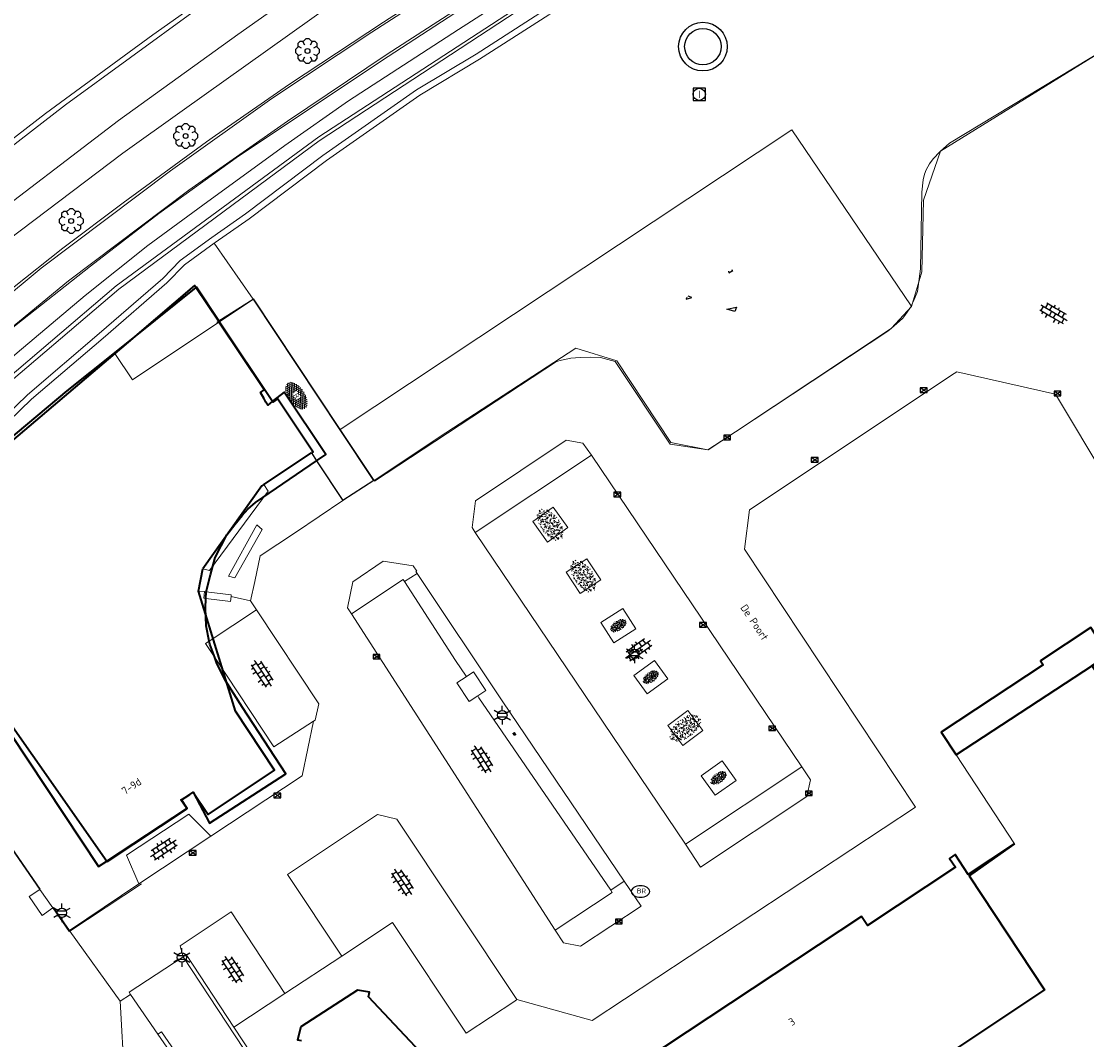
# Model space of a CAD drawing. Header units: metres. Extents: x 181682 to 183922, y 386244 to 387136.
# Tile 39 of 62: x 182813 to 182900, y 386608 to 386692. Entities that reach past the tile are written whole.
import ezdxf
from ezdxf.enums import TextEntityAlignment as Align

# ---------------------------------------------------------------- set-up
doc = ezdxf.new("R2010")
doc.units = ezdxf.units.M
for name, color, linetype, lineweight in [('B-WE-GR-BOOM-S', 251, 'Continuous', 25), ('B-WE-GR-HAAG-GV', 251, 'GR-HAAG1', 13), ('B-WE-IE-TERREINAFSCHEIDING_KUNSTMATIG_MUUR-GV', 251, 'IE-TERREINAFSCHEIDING-KUNSTMATIG-DICHT', 18), ('B-WE-KL-ET_LS_OV_LICHTMAST-S', 251, 'Continuous', 25), ('B-WE-KL-ET_LS_SR_TRAFO-GV', 251, 'Continuous', 18), ('B-WE-KL-WATER_BRANDLEIDING_PUT-S', 251, 'Continuous', 25), ('B-WE-OG-TOPOGRAFIE_BEBOUWING-G', 251, 'Continuous', 35), ('B-WE-OG-TOPOGRAFIE_BEBOUWING-GV', 251, 'Continuous', 35), ('B-WE-OG-TOPOGRAFIE_BEBOUWING_TUSSENMUUR-GV', 251, 'Continuous', 18), ('B-WE-OG-TOPOGRAFIE_TERREIN_GROEN-SV', 251, 'Continuous', 25), ('B-WE-OG-TOPOGRAFIE_TERREIN_ONBEGROEID-GV', 251, 'Continuous', 18), ('B-WE-OG-TOPOGRAFIE_TERREIN_ONBEGROEID-SV', 251, 'Continuous', 25), ('B-WE-OG-TOPOGRAFIE_WATER-GV', 251, 'Continuous', 18), ('B-WE-OG-TOPOGRAFIE_WEG_BERM-GV', 251, 'Continuous', 18), ('B-WE-OG-TOPOGRAFIE_WEG_INRIT-GV', 251, 'Continuous', 25), ('B-WE-OG-TOPOGRAFIE_WEG_INRIT-SV', 251, 'Continuous', 25), ('B-WE-OG-TOPOGRAFIE_WEG_PARKEERPLAATS-GV', 251, 'Continuous', 18), ('B-WE-OG-TOPOGRAFIE_WEG_PARKEERPLAATS-SV', 251, 'Continuous', 25), ('B-WE-OG-TOPOGRAFIE_WEG_RIJWEG-GV', 251, 'Continuous', 18), ('B-WE-OG-TOPOGRAFIE_WEG_RIJWEG-SV', 251, 'Continuous', 25), ('B-WE-OG-TOPOGRAFIE_WEG_RIJWIELPAD-GV', 251, 'Continuous', 18), ('B-WE-OG-TOPOGRAFIE_WEG_VERHARD-G', 251, 'Continuous', 18), ('B-WE-RI-DRAINAGE_PUT-S', 251, 'Continuous', 25), ('B-WE-RI-GWA_RIOOLPUT_INSPECTIEPUT-S', 251, 'Continuous', 25), ('B-WE-RI-HWA_KOLK-S', 251, 'Continuous', 25), ('B-WE-VW-MARKERING-G', 251, 'Continuous', 18), ('Label_Nummeraanduidingreeks', 7, 'Continuous', 25), ('Straatnaam', 7, 'Continuous', 25)]:
    doc.layers.add(name, color=color, linetype=linetype, lineweight=lineweight)
doc.styles.add('NLCS-ISO', font='NLCS-ISO.ttf')
doc.styles.add('NLCS-ISO-M250-T18', font='NLCS-ISO.ttf', dxfattribs={"height": 0.45})
doc.linetypes.add('GR-HAAG1', pattern='A,6,[176,NLCS.SHX,S=0.125,R=0,X=0,Y=0],-2', length=8)
doc.linetypes.add('IE-TERREINAFSCHEIDING-KUNSTMATIG-DICHT', pattern='A,8,-1,[82,NLCS.SHX,S=0.75,R=90,X=0,Y=0],-1', length=10)

# ---------------------------------------------------------------- blocks, each defined once
blk = doc.blocks.new('B-SIE-WEG_LICHTMAST-SO')
at = {"ltscale": 0.1}
for p, q in [((-0.334, 0.193), (-0.668, 0.386)), ((0, 0.386), (0, 0.772)), ((0.334, 0.193), (0.668, 0.386)), ((-0.334, -0.193), (-0.668, -0.386)), ((0, -0.386), (0, -0.772)), ((0.334, -0.193), (0.668, -0.386))]:
    blk.add_line(p, q, dxfattribs=at)
at = {"flags": 128}
for points in [[(-0.354, 0.152), (0.354, 0.152)], [(-0.354, -0.152), (0.354, -0.152)]]:
    blk.add_lwpolyline(points, dxfattribs=at)
at = {"ltscale": 0.1}
blk.add_circle((0, 0), 0.386, dxfattribs=at)
at = {"style": 'NLCS-ISO'}
blk.add_attdef('TYPE', text='', height=0.549, dxfattribs=at).set_placement((0, 0.772), align=Align.BOTTOM_CENTER)
blk = doc.blocks.new('SRI-DRAIN_PUT-SO')
at = {"lineweight": -3}
for radius in [2, 1.5]:
    blk.add_circle((0, 0), radius, dxfattribs=at)
blk = doc.blocks.new('B-SRI-KOLK_COMBINATIE-SO')
for p, q in [((-0.28125, 0), (0.28125, 0.375)), ((0.28125, 0), (-0.28125, 0.375))]:
    blk.add_line(p, q)
at = {"flags": 128}
blk.add_lwpolyline([(-0.28125, 0), (0.28125, 0), (0.28125, 0.375), (-0.28125, 0.375)], close=True, dxfattribs=at)
blk = doc.blocks.new('SIE-WEG_STRAATPOT_BRANDKRAAN-SO')
blk.add_ellipse((0, 0), major_axis=(-0.729, 0), ratio=0.685994)
at = {"style": 'NLCS-ISO'}
blk.add_text('BR', height=0.4, dxfattribs=at).set_placement((-0.298, -0.153))
blk = doc.blocks.new('SRI-PUT_INSPECTIE-SO')
at = {"lineweight": -3, "flags": 128}
blk.add_lwpolyline([(-0.497, -0.493), (0.503, -0.493), (0.503, 0.507), (-0.497, 0.507)], close=True, dxfattribs=at)
at = {"lineweight": -3, "ltscale": 1.5}
blk.add_circle((0.003, 0.007), 0.5, dxfattribs=at)
at = {"ltscale": 0.1, "style": 'NLCS-ISO'}
blk.add_text('I', height=0.625, dxfattribs=at).set_placement((0.002, 0.005), align=Align.MIDDLE_CENTER)
blk = doc.blocks.new('SGR-BOOM_01')
at = {"layer": 'B-WE-GR-BOOM-S'}
for points in [[(0.25, 0.5, 0), (0.375, 0.75, 0), (0.125, 1, 0), (-0.125, 1, 0), (-0.375, 0.75, 0), (-0.25, 0.5, 0)], [(-0.5, 0.25, 0), (-0.75, 0.375, 0), (-1, 0.125, 0), (-1, -0.125, 0), (-0.75, -0.375, 0), (-0.5, -0.25, 0)], [(-0.33, 0.795, 0), (-0.619, 0.795, 0), (-0.795, 0.619, 0), (-0.795, 0.33, 0)], [(0.795, 0.33, 0), (0.795, 0.619, 0), (0.619, 0.795, 0), (0.33, 0.795, 0)], [(0.5, -0.25, 0), (0.75, -0.375, 0), (1, -0.125, 0), (1, 0.125, 0), (0.75, 0.375, 0), (0.5, 0.25, 0)], [(-0.795, -0.33, 0), (-0.795, -0.619, 0), (-0.619, -0.795, 0), (-0.33, -0.795, 0)], [(-0.25, -0.5, 0), (-0.375, -0.75, 0), (-0.125, -1, 0), (0.125, -1, 0), (0.375, -0.75, 0), (0.25, -0.5, 0)], [(0.33, -0.795, 0), (0.619, -0.795, 0), (0.795, -0.619, 0), (0.795, -0.33, 0)]]:
    blk.add_polyline3d(points, dxfattribs=at)
blk.add_circle((0, 0), 0.2, dxfattribs=at)
blk.add_circle((0, 0), 0.2, dxfattribs=at)
blk = doc.blocks.new('SVH-BSS_OPENGESTRAAT_KL-SO')
for p, q in [((-1.69, 0.09), (-1.59, 0.09)), ((-1.59, 0.09), (-0.02, 0.09)), ((-1.33, -0.44), (-1.33, 0.09)), ((-1.24, 0.61), (-0.02, 0.61)), ((-1.07, 0.09), (-1.07, 0.61)), ((-0.54, 0.09), (-0.54, 0.61)), ((-0.28, 0.61), (-0.28, 0.89)), ((-0.28, -0.44), (-0.28, 0.09)), ((-0.02, 0.61), (1.24, 0.61)), ((-0.02, 0.09), (1.56, 0.09)), ((0.24, 0.61), (0.24, 0.89)), ((0.24, -0.44), (0.24, 0.09)), ((0.51, 0.09), (0.51, 0.61)), ((1.03, 0.09), (1.03, 0.61)), ((1.29, -0.44), (1.29, 0.09)), ((1.56, 0.09), (1.69, 0.09)), ((-1.48, -0.44), (-0.02, -0.44)), ((-1.07, -0.7), (-1.07, -0.44)), ((-0.54, -0.85), (-0.54, -0.44)), ((-0.02, -0.44), (1.48, -0.44)), ((0.51, -0.86), (0.51, -0.44)), ((1.03, -0.71), (1.03, -0.44))]:
    blk.add_line(p, q)
blk = doc.blocks.new('SVH-ONVERHARD-SO')
for centre in [(-0.3, 0.2), (-0.2, 0.05), (-0.05, 0.2), (0.05, 0.1), (0.15, 0.15), (0.2, 0.05), (-0.3, -0.1), (-0.1, -0.05), (-0.05, -0.2), (0.1, -0.1)]:
    blk.add_circle(centre, 0.05)
blk = doc.blocks.new('SVH-HALFVERHARDING_01-SO')
at = {"ltscale": 0.1}
for p, q in [((-2.49, 2.67), (-2.65, 2.56)), ((-2.64, 2.56), (-2.04, 2.36)), ((-2.05, 2.36), (-2.31, 2.71)), ((2.92, 2.55), (2.85, 2.36)), ((2.85, 2.36), (3.35, 2.36)), ((3.35, 2.36), (3.27, 2.43)), ((0.45, -0.84), (1.45, -1.24)), ((1.05, -1.54), (0.45, -0.84)), ((1.45, -1.24), (1.05, -1.54))]:
    blk.add_line(p, q, dxfattribs=at)
at = {"style": 'NLCS-ISO', "flags": 1}
blk.add_attdef('FUNCTIE', text='', height=1.8, dxfattribs=at).set_placement((0.12, -3.58), align=Align.MIDDLE_CENTER)
blk = doc.blocks.new('SVH-GESLOTEN-SO')
at = {"linetype": 'Continuous', "lineweight": 0}
for p, q in [((-1.68, -0.04), (-0.19, 0.87)), ((-1.66, 0.12), (0.02, -0.91)), ((-1.63, -0.24), (0.18, 0.87)), ((-1.62, 0.22), (-0.67, 0.81)), ((-1.58, 0.3), (0.36, -0.89)), ((-1.52, -0.4), (-0.45, 0.26)), ((-1.45, 0.44), (-0.45, -0.17)), ((-1.37, -0.53), (-0.45, 0.03)), ((-1.28, 0.57), (-0.45, 0.06)), ((-1.08, 0.67), (-0.45, 0.29)), ((-0.84, 0.76), (-0.1, 0.3)), ((-0.58, 0.82), (0.27, 0.3)), ((-0.44, -0.88), (1.54, 0.34)), ((-0.37, 0.3), (0.5, 0.84)), ((-0.28, 0.87), (1.6, -0.28)), ((-0.12, -0.9), (1.64, 0.17)), ((0, 0.3), (0.77, 0.78)), ((0.08, 0.88), (1.67, -0.1)), ((0.37, 0.3), (1.01, 0.69)), ((0.37, 0.08), (1.22, 0.6)), ((0.37, -0.15), (1.4, 0.48)), ((0.37, 0.24), (1.48, -0.43)), ((0.37, 0.02), (1.32, -0.57)), ((0.52, 0.83), (1.65, 0.14)), ((-1.67, -0.1), (-0.39, -0.88)), ((-1.45, -0.46), (-1.04, -0.72)), ((-1.18, -0.65), (-0.45, -0.2)), ((-0.97, -0.74), (-0.24, -0.3)), ((-0.72, -0.82), (0.13, -0.3)), ((-0.23, -0.3), (0.65, -0.84)), ((0.14, -0.3), (0.91, -0.77)), ((0.27, -0.9), (1.68, -0.04)), ((0.37, -0.21), (1.13, -0.68)), ((0.8, -0.8), (1.57, -0.33))]:
    blk.add_line(p, q, dxfattribs=at)
at = {"linetype": 'Continuous', "lineweight": 0, "style": 'NLCS-ISO'}
blk.add_text('R', height=0.54, dxfattribs=at).set_placement((0, 0), align=Align.MIDDLE_CENTER)
blk = doc.blocks.new('SGR-GRAS_01-SO')
at = {"ltscale": 0.1}
for p, q in [((-1.96, -0.07), (-1.98, 0)), ((-1.93, 0.19), (-1.93, 0.24)), ((-1.89, 0.24), (-1.92, 0.25)), ((-1.67, 0.02), (-1.6, 0.04)), ((-1.6, 0.24), (-1.65, 0.29)), ((-1.53, 0.32), (-1.6, 0.35)), ((-1.45, 0.64), (-1.52, 0.66)), ((-1.52, 0.19), (-1.44, 0.19)), ((-1.47, 0.58), (-1.48, 0.65)), ((-1.43, 0.48), (-1.35, 0.5)), ((-1.36, 0.21), (-1.43, 0.23)), ((-1.42, 0.13), (-1.36, 0.17)), ((-1.38, 0.11), (-1.32, 0.16)), ((-1.37, 0.01), (-1.38, 0.08)), ((-1.33, 0.11), (-1.33, 0.19)), ((-1.3, 0.76), (-1.32, 0.77)), ((-1.28, 0.68), (-1.28, 0.76)), ((-1.17, 0.39), (-1.23, 0.43)), ((-1.17, 0.24), (-1.22, 0.29)), ((-1.15, 0.65), (-1.21, 0.7)), ((-1.11, 0.17), (-1.04, 0.19)), ((-1.03, 0.03), (-1.1, 0.07)), ((-0.94, 0.84), (-1, 0.88)), ((-0.97, 0.51), (-0.92, 0.57)), ((-0.89, 0.5), (-0.97, 0.52)), ((-0.94, 0.19), (-0.87, 0.19)), ((-0.92, 0.42), (-0.86, 0.46)), ((-0.89, 0.81), (-0.82, 0.81)), ((-0.87, 0.66), (-0.89, 0.73)), ((-0.8, 0.06), (-0.88, 0.08)), ((-0.87, 0.62), (-0.8, 0.64)), ((-0.8, 0.47), (-0.87, 0.51)), ((-0.75, 0.24), (-0.8, 0.29)), ((-0.77, 0.09), (-0.79, 0.16)), ((-0.73, 0.65), (-0.78, 0.7)), ((-0.74, 0.03), (-0.73, 0.11)), ((-0.67, 0.11), (-0.73, 0.14)), ((-0.69, 0.61), (-0.68, 0.68)), ((-0.58, 0.92), (-0.64, 0.96)), ((-0.56, 0.92), (-0.51, 0.97)), ((-0.56, 0.32), (-0.48, 0.34)), ((-0.44, 0.55), (-0.51, 0.59)), ((-0.43, 0.78), (-0.5, 0.8)), ((-0.42, 0.71), (-0.36, 0.74)), ((-0.34, 0.35), (-0.41, 0.37)), ((-0.32, 0.24), (-0.38, 0.29)), ((-0.31, 0.19), (-0.37, 0.22)), ((-0.37, 0.19), (-0.29, 0.19)), ((-0.31, 0.65), (-0.36, 0.7)), ((-0.32, 0.81), (-0.24, 0.81)), ((-0.32, 0.77), (-0.24, 0.79)), ((-0.28, 0.73), (-0.29, 0.81)), ((-0.21, 1), (-0.27, 1.03)), ((-0.24, 0.02), (-0.17, 0.04)), ((-0.18, 0.17), (-0.19, 0.24)), ((-0.08, 0.63), (-0.14, 0.67)), ((-0.14, -0.04), (-0.14, 0.03)), ((-0.09, 0.53), (-0.09, 0.6)), ((-0.08, 0.16), (-0.03, 0.21)), ((-0.07, 0.19), (0, 0.23)), ((0.06, 0.27), (-0.01, 0.3)), ((0, 0.47), (0.07, 0.49)), ((0.1, 0.24), (0.05, 0.29)), ((0.13, 0.64), (0.06, 0.66)), ((0.07, 0.99), (0.14, 1.03)), ((0.12, 0.65), (0.07, 0.7)), ((0.22, 0.2), (0.15, 0.22)), ((0.21, 0.19), (0.28, 0.19)), ((0.29, 0.71), (0.22, 0.75)), ((0.24, 0.92), (0.31, 0.94)), ((0.26, 0.81), (0.33, 0.81)), ((0.32, 0.81), (0.3, 0.89)), ((0.31, 0.17), (0.39, 0.19)), ((0.32, 0.57), (0.38, 0.62)), ((0.42, 0.34), (0.36, 0.38)), ((0.42, 0.25), (0.4, 0.32)), ((0.43, 0.48), (0.49, 0.51)), ((0.53, 0.24), (0.47, 0.29)), ((0.54, 0.65), (0.49, 0.7)), ((0.56, -0.02), (0.49, 0.02)), ((0.5, 0.45), (0.51, 0.53)), ((0.59, 0.93), (0.52, 0.94)), ((0.55, 0.62), (0.63, 0.64)), ((0.65, 0.79), (0.58, 0.83)), ((0.68, 0.49), (0.61, 0.51)), ((0.77, 0.05), (0.7, 0.07)), ((0.78, 0.42), (0.72, 0.46)), ((0.78, 0.19), (0.86, 0.19)), ((0.83, 0.81), (0.91, 0.81)), ((0.92, 0.06), (0.85, 0.09)), ((0.87, 0.31), (0.94, 0.33)), ((0.95, 0.24), (0.9, 0.29)), ((0.91, 0.89), (0.91, 0.92)), ((0.97, 0.65), (0.91, 0.7)), ((0.93, 0.76), (0.99, 0.8)), ((1.01, 0.87), (0.95, 0.91)), ((1.01, 0.33), (1, 0.4)), ((1.15, 0.78), (1.08, 0.8)), ((1.15, 0.5), (1.08, 0.54)), ((1.1, 0.38), (1.1, 0.45)), ((1.11, 0.77), (1.18, 0.79)), ((1.24, 0.34), (1.17, 0.36)), ((1.18, 0.01), (1.26, 0.03)), ((1.21, 0.21), (1.26, 0.26)), ((1.28, 0.14), (1.22, 0.17)), ((1.28, 0.25), (1.35, 0.29)), ((1.37, 0.24), (1.32, 0.29)), ((1.39, 0.65), (1.34, 0.7)), ((1.36, 0.19), (1.43, 0.19)), ((1.42, 0.46), (1.5, 0.48)), ((1.51, 0.58), (1.44, 0.62)), ((1.64, 0.21), (1.58, 0.25)), ((1.61, 0.41), (1.59, 0.48)), ((1.69, 0.3), (1.7, 0.37)), ((1.79, 0.19), (1.72, 0.21)), ((1.74, 0.16), (1.81, 0.18)), ((1.8, 0.24), (1.75, 0.29)), ((1.93, 0.19), (1.95, 0.19)), ((-1.92, -0.16), (-1.85, -0.12)), ((-1.82, -0.08), (-1.9, -0.06)), ((-1.76, -0.13), (-1.82, -0.09)), ((-1.78, -0.3), (-1.73, -0.25)), ((-1.62, -0.5), (-1.69, -0.46)), ((-1.63, -0.57), (-1.68, -0.52)), ((-1.61, -0.17), (-1.67, -0.11)), ((-1.57, -0.44), (-1.49, -0.44)), ((-1.54, -0.66), (-1.5, -0.64)), ((-1.4, -0.05), (-1.46, -0.01)), ((-1.38, -0.46), (-1.38, -0.39)), ((-1.35, -0.28), (-1.28, -0.26)), ((-1.27, -0.23), (-1.34, -0.21)), ((-1.26, -0.42), (-1.33, -0.38)), ((-1.27, -0.56), (-1.28, -0.48)), ((-1.21, -0.57), (-1.26, -0.52)), ((-1.18, -0.67), (-1.25, -0.65)), ((-1.19, -0.17), (-1.24, -0.11)), ((-1.13, -0.78), (-1.19, -0.75)), ((-1.06, -0.39), (-1, -0.35)), ((-1.04, -0.58), (-0.97, -0.57)), ((-0.99, -0.44), (-0.92, -0.44)), ((-0.9, -0.34), (-0.96, -0.3)), ((-0.9, -0.65), (-0.84, -0.6)), ((-0.84, -0.94), (-0.85, -0.93)), ((-0.78, -0.57), (-0.84, -0.52)), ((-0.76, -0.7), (-0.83, -0.67)), ((-0.76, -0.17), (-0.82, -0.11)), ((-0.8, -0.13), (-0.73, -0.11)), ((-0.71, -0.38), (-0.79, -0.36)), ((-0.79, -0.54), (-0.78, -0.46)), ((-0.72, -0.89), (-0.65, -0.87)), ((-0.71, -0.9), (-0.64, -0.86)), ((-0.62, -0.82), (-0.7, -0.8)), ((-0.67, -0.48), (-0.69, -0.4)), ((-0.53, -0.26), (-0.6, -0.22)), ((-0.58, -0.99), (-0.59, -0.97)), ((-0.57, -0.1), (-0.5, -0.06)), ((-0.49, -0.25), (-0.44, -0.19)), ((-0.48, -0.44), (-0.41, -0.42)), ((-0.4, -0.63), (-0.46, -0.59)), ((-0.38, -0.98), (-0.43, -0.93)), ((-0.42, -0.44), (-0.34, -0.44)), ((-0.36, -0.57), (-0.41, -0.52)), ((-0.34, -0.17), (-0.39, -0.11)), ((-0.26, -0.99), (-0.33, -0.95)), ((-0.25, -0.09), (-0.32, -0.07)), ((-0.17, -0.18), (-0.24, -0.14)), ((-0.16, -0.53), (-0.23, -0.51)), ((-0.21, -0.61), (-0.15, -0.58)), ((-0.19, -0.62), (-0.19, -0.54)), ((-0.17, -0.74), (-0.1, -0.72)), ((-0.07, -0.97), (-0.14, -0.95)), ((-0.04, -0.55), (-0.1, -0.51)), ((-0.08, -0.4), (-0.09, -0.32)), ((-0.01, -1.01), (0.04, -0.95)), ((0.05, -0.98), (0, -0.93)), ((0.07, -0.57), (0.01, -0.52)), ((0.02, -0.96), (0.01, -0.89)), ((0.08, -0.17), (0.03, -0.11)), ((0.1, -0.91), (0.03, -0.88)), ((0.07, -0.29), (0.14, -0.27)), ((0.19, -0.1), (0.13, -0.06)), ((0.16, -0.44), (0.23, -0.44)), ((0.17, -1.04), (0.22, -1.02)), ((0.31, -0.24), (0.24, -0.22)), ((0.33, -0.47), (0.26, -0.43)), ((0.29, -0.33), (0.35, -0.29)), ((0.4, -0.68), (0.32, -0.66)), ((0.39, -0.6), (0.45, -0.55)), ((0.39, -0.59), (0.46, -0.57)), ((0.4, -0.69), (0.41, -0.62)), ((0.46, -0.83), (0.4, -0.8)), ((0.47, -0.98), (0.42, -0.93)), ((0.49, -0.57), (0.44, -0.52)), ((0.45, -0.12), (0.46, -0.05)), ((0.51, -0.17), (0.45, -0.11)), ((0.52, -0.32), (0.5, -0.24)), ((0.62, -0.88), (0.6, -0.81)), ((0.63, -0.14), (0.7, -0.12)), ((0.69, -0.39), (0.62, -0.35)), ((0.64, -0.84), (0.71, -0.81)), ((0.7, -0.89), (0.77, -0.88)), ((0.73, -0.44), (0.81, -0.44)), ((0.82, -0.76), (0.76, -0.72)), ((0.78, -0.04), (0.85, 0)), ((0.86, -0.39), (0.79, -0.37)), ((0.8, -0.19), (0.85, -0.14)), ((0.86, -0.94), (0.84, -0.93)), ((0.91, -0.57), (0.86, -0.52)), ((0.93, -0.17), (0.88, -0.11)), ((0.95, -0.83), (0.88, -0.81)), ((0.94, -0.44), (1.01, -0.42)), ((1.05, -0.31), (0.99, -0.27)), ((1, -0.77), (1, -0.7)), ((1.05, -0.2), (1.05, -0.12)), ((1.11, -0.24), (1.1, -0.16)), ((1.19, -0.68), (1.12, -0.64)), ((1.14, -0.56), (1.21, -0.52)), ((1.21, -0.8), (1.2, -0.73)), ((1.33, -0.1), (1.26, -0.08)), ((1.26, -0.75), (1.33, -0.73)), ((1.34, -0.57), (1.29, -0.52)), ((1.36, -0.17), (1.3, -0.11)), ((1.31, -0.44), (1.38, -0.44)), ((1.42, -0.23), (1.35, -0.19)), ((1.42, -0.54), (1.35, -0.52)), ((1.55, -0.6), (1.49, -0.56)), ((1.5, -0.29), (1.57, -0.27)), ((1.64, -0.27), (1.65, -0.2)), ((1.64, -0.27), (1.7, -0.23)), ((1.68, -0.55), (1.74, -0.5)), ((1.71, -0.16), (1.69, -0.09)), ((1.78, -0.15), (1.71, -0.11)), ((1.71, -0.52), (1.71, -0.52)), ((1.78, -0.17), (1.73, -0.11)), ((1.88, -0.25), (1.81, -0.23))]:
    blk.add_line(p, q, dxfattribs=at)
at = {"ltscale": 0.1, "style": 'NLCS-ISO'}
blk.add_attdef('TYPE', text='', height=0.5, dxfattribs=at).set_placement((3.47, -0.02), align=Align.MIDDLE_CENTER)

msp = doc.modelspace()

# ---------------------------------------------------------------- linework, layer by layer
at = {"layer": 'B-WE-GR-HAAG-GV'}
for p, q in [((182859.566, 386655.942), (182849.985, 386649.597)), ((182844.178, 386645.544), (182845.216, 386646.203)), ((182867.292, 386623.94), (182876.856, 386630.3)), ((182862.257, 386620.894), (182861.147, 386620.158))]:
    msp.add_line(p, q, dxfattribs=at)
for points in [[(182859.566, 386655.942, 0), (182858.846, 386656.947, 0), (182857.483, 386657.171, 0), (182850.015, 386652.187, 0), (182849.748, 386649.991, 0), (182849.985, 386649.597, 0)], [(182845.216, 386646.203, 0), (182845.103, 386646.373, 0), (182845.18, 386646.415, 0), (182844.894, 386646.846, 0), (182842.425, 386647.225, 0), (182839.936, 386645.531, 0), (182839.483, 386643.396, 0), (182839.811, 386642.888, 0)], [(182844.178, 386645.544, 0), (182844.069, 386645.712, 0), (182839.811, 386642.888, 0)], [(182867.292, 386623.94, 0), (182868.521, 386622.065, 0), (182877.266, 386627.853, 0), (182877.579, 386629.234, 0), (182876.856, 386630.3, 0)], [(182856.559, 386616.868, 0), (182857.25, 386615.819, 0), (182858.647, 386615.544, 0), (182863.641, 386618.853, 0), (182862.257, 386620.894, 0)], [(182856.559, 386616.868, 0), (182861.27, 386619.978, 0), (182861.147, 386620.158, 0)]]:
    msp.add_polyline3d(points, dxfattribs=at)
at = {"layer": 'B-WE-IE-TERREINAFSCHEIDING_KUNSTMATIG_MUUR-GV'}
for points in [[(182827.602, 386646.609, 0), (182828.136, 386646.47, 0), (182832.973, 386652.99, 0), (182832.62, 386653.534, 0)], [(182832.459, 386649.84, 0), (182832.043, 386650.211, 0), (182829.708, 386646.005, 0), (182830.232, 386645.86, 0), (182832.459, 386649.84, 0)], [(182827.726, 386644.718, 0), (182827.66, 386644.177, 0), (182827.837, 386644.156, 0), (182829.861, 386643.917, 0), (182829.91, 386644.324, 0)], [(182829.91, 386644.324, 0), (182829.925, 386644.452, 0), (182827.862, 386644.702, 0), (182827.726, 386644.718, 0)], [(182825.959, 386614.686, 0), (182826.215, 386614.854, 0), (182830.142, 386608.882, 0)], [(182825.959, 386614.686, 0), (182835.269, 386600.538, 0), (182831.416, 386597.992, 0), (182824.179, 386608.506, 0), (182823.893, 386608.308, 0)], [(182823.893, 386608.308, 0), (182831.307, 386597.565, 0), (182835.69, 386600.467, 0), (182830.142, 386608.882, 0)]]:
    msp.add_polyline3d(points, dxfattribs=at)
at = {"layer": 'B-WE-KL-ET_LS_SR_TRAFO-GV'}
for points in [[(182850.202, 386636.155, 0), (182849.491, 386635.686, 0), (182848.486, 386637.21, 0), (182849.262, 386637.722, 0)], [(182850.202, 386636.155, 0), (182850.859, 386636.588, 0), (182849.854, 386638.112, 0), (182849.262, 386637.722, 0)]]:
    msp.add_polyline3d(points, dxfattribs=at)
at = {"layer": 'B-WE-OG-TOPOGRAFIE_BEBOUWING-G'}
for points in [[(182833.329, 386660.378, 37.404), (182832.925, 386660.063, 37.393), (182832.775, 386660.301, 36.116), (182832.621, 386660.591, 36.116), (182832.346, 386661.102, 37.459), (182832.623, 386661.323, 37.375), (182828.915, 386666.892, 37.377), (182828.87, 386666.96, 37.377), (182827.022, 386669.735, 37.378), (182826.917, 386669.893, 37.378), (182821.998, 386665.719, 37.384), (182820.355, 386664.324, 37.386), (182806.732, 386652.763, 37.402)], [(182801.594, 386648.356, 37.459), (182819.014, 386622.104, 37.479), (182819.704, 386622.557, 37.465), (182826.276, 386626.875, 37.333), (182825.789, 386627.598, 37.297), (182826.087, 386627.755, 36.641), (182826.138, 386627.788, 36.643), (182826.522, 386628.034, 36.659), (182826.796, 386628.216, 37.45), (182828.149, 386625.678, 37.488), (182834.414, 386629.732, 37.423), (182830.855, 386635.188, 37.378), (182829.417, 386637.437, 37.336), (182828.72, 386638.895, 37.363), (182828.565, 386639.306, 37.37), (182828.153, 386640.397, 37.39), (182828.104, 386640.653, 37.386), (182827.866, 386641.898, 37.369), (182827.813, 386643.351, 37.369), (182827.837, 386644.156, 37.371), (182827.852, 386644.663, 37.372), (182827.862, 386644.702, 37.372), (182828.211, 386646.1, 37.381), (182828.607, 386647.524, 37.363), (182829.55, 386649.397, 37.357), (182830.212, 386650.251, 37.357), (182830.826, 386650.983, 37.354), (182831.304, 386651.511, 37.351), (182831.926, 386652.056, 37.345), (182832.534, 386652.462, 37.336), (182836.947, 386655.479, 37.367), (182837.708, 386655.999, 37.372), (182834.284, 386661.123, 37.429), (182833.329, 386660.378, 37.404)]]:
    msp.add_polyline3d(points, dxfattribs=at)
at = {"layer": 'B-WE-OG-TOPOGRAFIE_BEBOUWING-GV'}
msp.add_line((182832.62, 386653.534), (182836.518, 386656.127), dxfattribs=at)
for points in [[(182828.961, 386666.922, 0), (182828.916, 386666.989, 0), (182827.062, 386669.767, 0), (182827.022, 386669.735, 0), (182821.998, 386665.719, 0), (182820.32, 386664.377, 0)], [(182828.961, 386666.922, 0), (182833.329, 386660.378, 0), (182833.369, 386660.318, 0), (182833.768, 386660.585, 0), (182836.675, 386656.231, 0), (182836.518, 386656.127, 0)], [(182820.32, 386664.377, 0), (182816.4, 386661.243, 0), (182806.349, 386652.822, 0), (182808.447, 386652.215, 0), (182807.815, 386651.806, 0), (182807.813, 386651.805, 0), (182804.022, 386649.356, 0), (182803.914, 386649.286, 0), (182802.966, 386649.411, 0), (182801.594, 386648.356, 37.459), (182819.704, 386622.557, 0.048), (182819.727, 386622.524, 0), (182826.293, 386626.882, 0), (182825.828, 386627.582, 0), (182826.138, 386627.788, 0), (182826.803, 386628.229, 0), (182828.02, 386626.396, 0), (182833.494, 386630.029, 0), (182830.268, 386634.881, 0), (182827.222, 386644.755, 0)], [(182832.62, 386653.534, 0), (182832.447, 386653.419, 0), (182827.602, 386646.609, 0)], [(182827.222, 386644.755, 0), (182827.602, 386646.609, 0)], [(182912.011, 386621.994, 0), (182911.643, 386622.533, 0), (182911.341, 386622.496, 0), (182900.751, 386638.607, 0), (182900.731, 386638.638, 0), (182902.096, 386639.53, 0), (182900.627, 386641.776, 0), (182896.498, 386639.031, 0), (182896.72, 386638.698, 0), (182888.321, 386633.161, 0), (182889.551, 386631.289, 0)], [(182912.011, 386621.994, 0), (182916.5, 386625.06, 0), (182905.427, 386641.663, 0), (182900.751, 386638.607, 0), (182889.551, 386631.289, 0)], [(182894.363, 386623.969, 0), (182890.547, 386621.459, 0), (182889.472, 386623.085, 0), (182889.006, 386622.774, 0), (182889.487, 386622.049, 0), (182882.251, 386617.242, 0), (182881.767, 386617.981, 0), (182860.222, 386603.735, 0)], [(182894.363, 386623.969, 0), (182890.634, 386621.326, 0), (182896.83, 386611.95, 0), (182880.242, 386600.92, 0), (182892.039, 386583.175, 0), (182894.463, 386584.787, 0), (182896.117, 386585.886, 0), (182897.303, 386584.178, 0), (182898.968, 386581.78, 0), (182913.97, 386592.086, 0), (182912.48, 386594.267, 0), (182911.162, 386596.197, 0), (182912.875, 386597.366, 0), (182915.244, 386598.985, 0), (182908.072, 386609.587, 0), (182914.339, 386613.886, 0), (182909.823, 386620.5, 0)], [(182851.918, 386600.014, 0), (182841.213, 386611.389, 0), (182841.29, 386611.762, 0), (182840.314, 386611.926, 0), (182835.659, 386608.917, 0), (182835.381, 386607.859, 0), (182835.714, 386607.785, 0)]]:
    msp.add_polyline3d(points, dxfattribs=at)
at = {"layer": 'B-WE-OG-TOPOGRAFIE_BEBOUWING_TUSSENMUUR-GV'}
msp.add_line((182889.551, 386631.289), (182894.363, 386623.969), dxfattribs=at)
msp.add_polyline3d([(182820.32, 386664.377, 0), (182820.355, 386664.324, 0), (182821.808, 386662.148, 0), (182828.915, 386666.892, 0), (182828.961, 386666.922, 0)], dxfattribs=at)
at = {"layer": 'B-WE-OG-TOPOGRAFIE_TERREIN_ONBEGROEID-GV'}
for p, q in [((182827.222, 386644.755), (182827.726, 386644.718)), ((182829.91, 386644.324), (182831.503, 386643.972)), ((182823.893, 386608.308), (182821.652, 386611.58))]:
    msp.add_line(p, q, dxfattribs=at)
for points in [[(182831.745, 386668.781, 0), (182831.738, 386668.791, 0.052), (182828.512, 386673.387, 24.889)], [(182810.065, 386626.226, 0), (182814.203, 386620.235, 0), (182814.19, 386620.226, 0), (182813.311, 386619.626, 0), (182814.385, 386618.062, 0), (182815.255, 386618.696, 0), (182815.298, 386618.727, 0), (182816.609, 386616.853, 0)], [(182820.782, 386611.019, 0), (182821.157, 386604.677, 0), (182822.035, 386604.748, 0), (182823.134, 386603.153, 0), (182825.31, 386604.627, 0), (182831.337, 386595.857, 0), (182829.308, 386594.446, 0), (182831.204, 386591.637, 0), (182826.98, 386588.718, 0), (182828.761, 386586.118, 0), (182824.804, 386584.171, 0), (182819.148, 386581.384, 0), (182809.227, 386576.52, 0)]]:
    msp.add_polyline3d(points, dxfattribs=at)
at = {"layer": 'B-WE-OG-TOPOGRAFIE_WATER-GV'}
for points in [[(182953.667, 386756.184, 24.187), (182941.693, 386749.325, 24.193), (182921.486, 386736.359, 24.169), (182885.073, 386713.373, 24.136), (182854.789, 386693.66, 24.258), (182837.135, 386682.143, 24.356), (182820.47, 386669.874, 24.353), (182809.627, 386660.66, 24.559), (182796.916, 386648.226, 24.566), (182782.073, 386631.34, 24.595), (182767.931, 386615.717, 24.56), (182765.907, 386613.065, 24.658), (182764.589, 386610.357, 24.708), (182764.725, 386608.282, 24.584), (182765.26, 386606.926, 24.485)], [(182765.634, 386607.196, 24.504), (182765.507, 386608.317, 24.554), (182765.541, 386610.573, 24.642), (182766.417, 386612.551, 24.7), (182768.411, 386615.38, 24.552), (182782.215, 386630.931, 24.53), (182797.195, 386648.004, 24.54), (182805.524, 386656.17, 24.549), (182809.773, 386660.335, 24.553), (182820.681, 386669.595, 24.309), (182837.16, 386681.797, 24.249), (182854.942, 386693.481, 24.256), (182885.102, 386713.124, 24.116), (182921.713, 386736.203, 24.251), (182941.738, 386749.044, 24.231), (182953.788, 386755.946, 24.217)], [(182762.461, 386604.946, 26.507), (182761.805, 386606.457, 26.549), (182761.638, 386607.104, 26.534), (182761.503, 386608.289, 26.498), (182761.614, 386610.54, 26.388), (182762.099, 386612.371, 26.277), (182764.22, 386615.514, 26.185), (182769.495, 386621.162, 26.376), (182776.974, 386629.02, 26.122), (182782.127, 386634.524, 26.017), (182787.642, 386640.904, 25.781), (182791.593, 386645.237, 25.676), (182796.112, 386649.77, 25.475), (182801.319, 386654.539, 25.247), (182806.266, 386659.123, 25.247), (182812.323, 386664.372, 25.195), (182817.923, 386669.091, 25.107), (182823.07, 386673.2, 25.072), (182827.595, 386676.503, 25.011), (182834.328, 386681.427, 24.967), (182839.574, 386685.103, 24.638), (182848.614, 386690.959, 24.836), (182855.501, 386695.412, 24.827)], [(182855.775, 386692.606, 24.928), (182850.079, 386688.951, 24.795), (182845.163, 386685.996, 24.798), (182837.462, 386680.606, 24.81), (182831.099, 386675.79, 24.833), (182828.32, 386673.866, 24.881), (182825.718, 386671.965, 25.097), (182824.288, 386670.481, 25.138), (182819.057, 386665.952, 25.314), (182813.157, 386660.925, 25.388), (182809.347, 386657.232, 25.454), (182803.081, 386651.581, 25.499), (182799.006, 386647.279, 25.552), (182794.734, 386643.154, 25.612), (182785.815, 386632.726, 25.636), (182775.475, 386620.342, 25.591), (182770.469, 386614.701, 25.633), (182768.723, 386612.687, 25.621), (182767.843, 386611.497, 25.612), (182767.191, 386610.377, 25.597), (182767.017, 386609.33, 25.588), (182767.096, 386608.249, 25.561)]]:
    msp.add_polyline3d(points, dxfattribs=at)
at = {"layer": 'B-WE-OG-TOPOGRAFIE_WEG_BERM-GV'}
for points in [[(182828.512, 386673.387, 24.889), (182828.61, 386673.458, 24.881), (182831.393, 386675.385, 24.833), (182837.756, 386680.202, 24.81), (182845.436, 386685.576, 24.798), (182850.343, 386688.526, 24.795), (182856.041, 386692.183, 24.928), (182860.613, 386694.716, 24.928)], [(182797.868, 386645.744, 25.678), (182799.361, 386646.928, 25.552), (182803.431, 386651.223, 25.499), (182809.688, 386656.867, 25.454), (182813.493, 386660.555, 25.388), (182819.383, 386665.572, 25.314), (182824.632, 386670.118, 25.138), (182826.078, 386671.618, 25.097), (182828.512, 386673.387, 24.889)]]:
    msp.add_polyline3d(points, dxfattribs=at)
at = {"layer": 'B-WE-OG-TOPOGRAFIE_WEG_INRIT-GV'}
for p, q in [((182831.745, 386668.781), (182828.961, 386666.922)), ((182838.883, 386658.038), (182831.745, 386668.781)), ((182841.659, 386653.86), (182838.883, 386658.038)), ((182841.659, 386653.86), (182839.107, 386652.212))]:
    msp.add_line(p, q, dxfattribs=at)
msp.add_polyline3d([(182836.518, 386656.127, 0), (182836.947, 386655.479, 0), (182839.107, 386652.212, 0)], dxfattribs=at)
at = {"layer": 'B-WE-OG-TOPOGRAFIE_WEG_PARKEERPLAATS-GV'}
msp.add_line((182830.142, 386608.882), (182834.339, 386611.645), dxfattribs=at)
for points in [[(182885.888, 386668.172, 0), (182885.848, 386668.232, 0), (182876.051, 386682.711, 0), (182838.897, 386658.047, 0), (182838.883, 386658.038, 0)], [(182885.888, 386668.172, 0), (182884.228, 386666.399, 0), (182884.113, 386666.32, 0), (182871.393, 386657.868, 0), (182869.148, 386656.376, 0), (182869.121, 386656.381, 0), (182866.079, 386656.997, 0), (182861.654, 386663.695, 0), (182858.278, 386664.74, 0), (182847.587, 386657.784, 0), (182841.672, 386653.869, 0), (182841.659, 386653.86, 0)], [(182857.617, 386649.988, 0), (182856.41, 386651.673, 0), (182854.744, 386650.48, 0), (182855.95, 386648.795, 0), (182857.617, 386649.988, 0)], [(182860.322, 386645.692, 0), (182859.183, 386647.428, 0), (182857.482, 386646.312, 0), (182858.62, 386644.577, 0), (182860.322, 386645.692, 0)], [(182849.262, 386637.722, 0), (182849.238, 386637.763, 0), (182848.373, 386639.047, 0), (182844.178, 386645.544, 0)], [(182831.993, 386643.211, 0), (182828.104, 386640.653, 0), (182827.804, 386640.456, 0), (182828.565, 386639.306, 0), (182833.424, 386631.963, 0), (182836.681, 386634.061, 0)], [(182862.147, 386643.323, 0), (182860.339, 386642.191, 0), (182861.385, 386640.519, 0), (182863.194, 386641.651, 0), (182862.147, 386643.323, 0)], [(182865.838, 386637.536, 0), (182864.747, 386639.054, 0), (182863.045, 386637.831, 0), (182864.136, 386636.313, 0), (182865.838, 386637.536, 0)], [(182861.147, 386620.158, 0), (182850.304, 386635.986, 0), (182850.202, 386636.155, 0)], [(182867.489, 386634.944, 0), (182865.837, 386633.696, 0), (182867.072, 386632.06, 0), (182868.724, 386633.308, 0), (182867.489, 386634.944, 0)], [(182871.447, 386629.19, 0), (182870.297, 386630.798, 0), (182868.587, 386629.575, 0), (182869.737, 386627.967, 0), (182871.447, 386629.19, 0)], [(182828.256, 386624.614, 0), (182826.425, 386626.42, 0), (182821.308, 386623.041, 0), (182822.32, 386620.687, 0)], [(182839.017, 386614.738, 0), (182843.185, 386617.502, 0), (182849.243, 386608.381, 0), (182853.26, 386611.038, 0), (182853.429, 386611.158, 0)]]:
    msp.add_polyline3d(points, dxfattribs=at)
at = {"layer": 'B-WE-OG-TOPOGRAFIE_WEG_RIJWEG-GV'}
for p, q in [((182876.856, 386630.3), (182859.566, 386655.942)), ((182849.985, 386649.597), (182867.292, 386623.94)), ((182831.503, 386643.972), (182831.993, 386643.211)), ((182839.811, 386642.888), (182856.559, 386616.868)), ((182828.256, 386624.614), (182822.32, 386620.687)), ((182822.32, 386620.687), (182816.609, 386616.853)), ((182834.339, 386611.645), (182839.017, 386614.738)), ((182820.782, 386611.019), (182821.652, 386611.58))]:
    msp.add_line(p, q, dxfattribs=at)
for points in [[(182884.791, 386732.07, 25.158), (182872.173, 386723.94, 25.138), (182867.862, 386721.162, 25.131), (182859.401, 386715.614, 25.119), (182848.856, 386708.352, 25.153), (182836.154, 386699.511, 25.224), (182823.477, 386690.542, 25.341), (182821.118, 386688.808, 25.366)], [(182825.895, 386684.278, 25.21), (182839.973, 386694.338, 25.063), (182856.925, 386706.139, 24.959), (182871.527, 386716.035, 24.941), (182887.779, 386726.611, 25.007)], [(182921.067, 386635.223, 0), (182919.431, 386636.788, 0), (182919.087, 386637.452, 0), (182905.387, 386660.203, 0), (182906.515, 386665.704, 0), (182907.451, 386666.296, 0), (182974.761, 386707.009, 0), (182963.159, 386726.45, 0), (182889.002, 386681.622, 0), (182888.253, 386680.946, 0), (182886.864, 386676.929, 0), (182886.737, 386671.024, 0), (182885.888, 386668.172, 0)], [(182821.118, 386688.808, 25.366), (182814.651, 386684.053, 25.433), (182806.616, 386677.865, 25.55), (182802.334, 386674.362, 25.643)], [(182805.413, 386668.697, 25.53), (182809.48, 386672.097, 25.441), (182821.016, 386680.792, 25.261), (182825.895, 386684.278, 25.21)], [(182853.429, 386611.158, 0), (182859.611, 386609.432, 0), (182886.206, 386627, 0), (182872.15, 386648.223, 0), (182872.552, 386651.458, 0), (182889.399, 386662.659, 0), (182889.608, 386662.801, 0), (182897.714, 386660.972, 0), (182906.263, 386646.746, 0), (182907.138, 386645.29, 0), (182915.557, 386631.279, 0)], [(182839.107, 386652.212, 0), (182835.214, 386649.597, 0), (182832.293, 386647.679, 0), (182831.875, 386645.541, 0), (182831.503, 386643.972, 0)], [(182862.257, 386620.894, 0), (182852.258, 386635.642, 0), (182845.216, 386646.203, 0)], [(182831.993, 386643.211, 0), (182837.123, 386635.489, 0), (182836.822, 386634.156, 0), (182836.681, 386634.061, 0)], [(182836.681, 386634.061, 0), (182835.766, 386629.555, 0), (182828.256, 386624.614, 0)], [(182839.017, 386614.738, 0), (182834.551, 386621.446, 0), (182841.948, 386626.381, 0), (182843.554, 386625.991, 0), (182853.429, 386611.158, 0)], [(182825.959, 386614.686, 0), (182825.732, 386615.583, 0), (182829.931, 386618.383, 0), (182834.339, 386611.645, 0)], [(182816.609, 386616.853, 0), (182816.655, 386616.788, 0), (182820.782, 386611.019, 0)], [(182821.652, 386611.58, 0), (182821.525, 386611.769, 0), (182825.959, 386614.686, 0)]]:
    msp.add_polyline3d(points, dxfattribs=at)
at = {"layer": 'B-WE-OG-TOPOGRAFIE_WEG_RIJWIELPAD-GV'}
for points in [[(182890.165, 386722.252, 24.823), (182887.022, 386720.231, 24.815), (182872.742, 386711.052, 24.837), (182860.928, 386703.454, 24.785), (182851.873, 386697.683, 24.77), (182842.457, 386691.567, 24.897), (182834.712, 386686.48, 25.032), (182828.623, 386682.253, 25.085), (182827.897, 386681.724, 25.089)], [(182808.519, 386663.578, 25.311), (182812.235, 386666.659, 25.282), (182818.358, 386671.508, 25.177), (182823.972, 386675.836, 25.072), (182830.524, 386680.538, 24.994), (182842.844, 386688.759, 24.868), (182855.367, 386696.908, 24.784), (182865.162, 386703.211, 24.731), (182880.422, 386713.027, 24.749), (182891.365, 386720.06, 24.749)], [(182827.897, 386681.724, 25.089), (182821.029, 386676.711, 25.13), (182816.072, 386672.984, 25.205), (182811.931, 386669.696, 25.235), (182808.8, 386667.183, 25.325), (182806.912, 386665.541, 25.371)]]:
    msp.add_polyline3d(points, dxfattribs=at)
at = {"layer": 'B-WE-OG-TOPOGRAFIE_WEG_VERHARD-G'}
for points in [[(182902.098, 386689.507, 26.412), (182888.253, 386680.946, 26.107), (182888.201, 386680.914, 26.106), (182887.662, 386680.332, 26.106), (182887.358, 386679.92, 26.109), (182887.084, 386679.41, 26.106), (182886.956, 386679.057, 26.103), (182886.845, 386678.612, 26.103), (182886.743, 386677.577, 26.088), (182886.623, 386671.273, 25.967), (182886.364, 386669.409, 25.934), (182886.053, 386668.606, 25.922), (182885.848, 386668.232, 25.918), (182885.763, 386668.077, 25.916), (182885.341, 386667.437, 25.901), (182885.159, 386667.226, 25.895), (182884.895, 386666.982, 25.892), (182884.228, 386666.399, 25.842), (182883.945, 386666.151, 25.821), (182871.393, 386657.868, 25.685), (182869.137, 386656.379, 25.661), (182869.121, 386656.381, 25.661), (182866.023, 386656.86, 25.658), (182861.497, 386663.665, 25.59), (182860.303, 386663.976, 25.593), (182859.471, 386664.004, 25.599), (182858.637, 386663.995, 25.605), (182857.861, 386663.931, 25.611), (182857.097, 386663.755, 25.614), (182856.675, 386663.642, 25.614), (182841.706, 386653.818, 25.619), (182841.672, 386653.869, 25.618), (182838.897, 386658.047, 25.548), (182831.753, 386668.8, 25.367), (182831.738, 386668.791, 25.367), (182828.916, 386666.989, 25.367), (182828.87, 386666.96, 25.367), (182828.728, 386666.869, 25.367)], [(182822.553, 386620.689, 25.717), (182816.655, 386616.788, 25.728), (182816.606, 386616.756, 25.728), (182815.255, 386618.696, 25.738), (182814.19, 386620.226, 25.745), (182809.849, 386626.461, 25.777), (182806.952, 386630.621, 25.798), (182806.631, 386631.082, 25.8), (182805.197, 386630.063, 25.842), (182799.854, 386634.484, 25.803), (182793.685, 386639.588, 25.758), (182793.672, 386639.574, 25.758), (182780.507, 386624.371, 25.77), (182780.498, 386624.36, 25.77), (182782.955, 386622.208, 25.717), (182783.108, 386622.074, 25.714), (182777.16, 386615.528, 25.828), (182772.888, 386610.826, 25.91), (182773.472, 386609.959, 25.902), (182769.635, 386606.971, 25.723), (182772.002, 386603.561, 25.736), (182779.615, 386592.593, 25.776), (182789.17, 386578.726, 25.781), (182791.52, 386575.316, 25.782)]]:
    msp.add_polyline3d(points, dxfattribs=at)
at = {"layer": 'B-WE-VW-MARKERING-G'}
for points in [[(182746.538, 386615.859, 27.088), (182752.151, 386621.207, 26.967), (182752.903, 386621.927, 26.953), (182761.342, 386630.332, 26.738), (182774.381, 386645.34, 26.349), (182780.331, 386652.365, 26.162), (182787.596, 386660.475, 25.971), (182790.439, 386663.26, 25.896), (182796.023, 386668.385, 25.773), (182802.552, 386673.953, 25.649), (182805.091, 386676.118, 25.601), (182816.306, 386684.777, 25.422), (182826.993, 386692.572, 25.306), (182847.914, 386707.28, 25.153), (182867.53, 386720.535, 25.117), (182884.939, 386731.799, 25.165), (182884.962, 386731.814, 25.165), (182885.073, 386731.886, 25.165), (182898.955, 386740.706, 25.297), (182904.483, 386744.217, 25.339)], [(182756.791, 386619.826, 26.847), (182764.873, 386628.789, 26.645), (182765.747, 386629.785, 26.613), (182776.667, 386642.437, 26.277), (182784.475, 386651.589, 26.038), (182790.348, 386658.067, 25.888), (182792.8, 386660.558, 25.828), (182798.327, 386665.641, 25.704), (182804.329, 386670.689, 25.58), (182808.643, 386674.317, 25.491), (182820.66, 386683.477, 25.317), (182830.463, 386690.564, 25.205), (182850.078, 386704.402, 25.072)], [(182854.046, 386698.871, 24.816), (182841.499, 386690.751, 24.894), (182833.253, 386685.278, 24.994), (182824.917, 386679.35, 25.072), (182814.293, 386671.335, 25.271), (182807.072, 386665.346, 25.361), (182804.659, 386663.345, 25.391), (182795.378, 386654.937, 25.6), (182790.83, 386650.38, 25.684), (182785.516, 386644.757, 25.869), (182777.266, 386635.631, 26.216), (182770.592, 386628.281, 26.398), (182764.335, 386621.234, 26.543), (182761.441, 386618.133, 26.667), (182760.189, 386616.597, 26.715), (182758.842, 386614.734, 26.774)], [(182855.25, 386697.027, 24.757), (182842.759, 386688.926, 24.864), (182834.55, 386683.419, 24.963), (182826.451, 386677.747, 25.025), (182816.547, 386670.296, 25.178), (182808.453, 386663.659, 25.329)]]:
    msp.add_polyline3d(points, dxfattribs=at)

# ---------------------------------------------------------------- block references
at = {"layer": 'B-WE-GR-BOOM-S'}
for p in [(182836.198, 386689.196, 24.983), (182826.171, 386682.204, 25.082), (182816.762, 386675.213, 25.211)]:
    msp.add_blockref('SGR-BOOM_01', p, dxfattribs=at)
at = {"layer": 'B-WE-KL-ET_LS_OV_LICHTMAST-S'}
for p in [(182863.102, 386639.605, 0), (182852.223, 386634.559, 0), (182815.998, 386618.302, 0), (182825.862, 386614.621, 0)]:
    msp.add_blockref('B-SIE-WEG_LICHTMAST-SO', p, dxfattribs=at)
at = {"layer": 'B-WE-KL-WATER_BRANDLEIDING_PUT-S'}
msp.add_blockref('SIE-WEG_STRAATPOT_BRANDKRAAN-SO', (182863.59, 386620.05, 0), dxfattribs=at)
at = {"layer": 'B-WE-OG-TOPOGRAFIE_TERREIN_GROEN-SV'}
for p, xscale, yscale, rotation in [((182856.18, 386650.234, 0), 0.7500000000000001, 0.7500000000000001, 305.6148004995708), ((182858.902, 386646.003, 0), 0.75, 0.75, 303.269120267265), ((182861.766, 386641.921, 0), 0.3749999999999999, 0.3749999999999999, 32.03668926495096), ((182864.441, 386637.684, 0), 0.3750000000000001, 0.3750000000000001, 35.69975427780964), ((182867.28, 386633.502, 0), 0.7499999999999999, 0.7499999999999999, 37.06914800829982), ((182870.017, 386629.383, 0), 0.375, 0.375, 35.57252730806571)]:
    msp.add_blockref('SGR-GRAS_01-SO', p, dxfattribs=dict(at, xscale=xscale, yscale=yscale, rotation=rotation))
at = {"layer": 'B-WE-OG-TOPOGRAFIE_TERREIN_ONBEGROEID-SV', "xscale": 0.3749999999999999, "yscale": 0.3749999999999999, "rotation": 304.1368874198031}
msp.add_blockref('SVH-ONVERHARD-SO', (182853.217, 386632.98, 0), dxfattribs=at)
at = {"layer": 'B-WE-OG-TOPOGRAFIE_WEG_INRIT-SV', "xscale": 0.75, "yscale": 0.75, "rotation": 303.6013610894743}
msp.add_blockref('SVH-GESLOTEN-SO', (182835.31, 386660.845, 0), dxfattribs=at)
at = {"layer": 'B-WE-OG-TOPOGRAFIE_WEG_PARKEERPLAATS-SV'}
for name, p, xscale, yscale, rotation in [('SVH-HALFVERHARDING_01-SO', (182870.066, 386668.285, 0), 0.75, 0.75, 33.57715028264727), ('SVH-BSS_OPENGESTRAAT_KL-SO', (182863.427, 386639.941, 0), 0.7499999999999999, 0.7499999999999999, 35.69975427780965), ('SVH-BSS_OPENGESTRAAT_KL-SO', (182832.464, 386637.959, 0), 0.75, 0.75, 303.4934597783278), ('SVH-BSS_OPENGESTRAAT_KL-SO', (182850.541, 386630.93, 0), 0.75, 0.75, 302.7677116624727), ('SVH-BSS_OPENGESTRAAT_KL-SO', (182824.369, 386623.553, 0), 0.75, 0.75, 33.43869229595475), ('SVH-BSS_OPENGESTRAAT_KL-SO', (182843.99, 386620.813, 0), 0.75, 0.75, 303.6535046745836), ('SVH-BSS_OPENGESTRAAT_KL-SO', (182830.035, 386613.634, 0), 0.7499999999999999, 0.7499999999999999, 303.1927139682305)]:
    msp.add_blockref(name, p, dxfattribs=dict(at, xscale=xscale, yscale=yscale, rotation=rotation))
at = {"layer": 'B-WE-OG-TOPOGRAFIE_WEG_RIJWEG-SV', "xscale": 0.7500000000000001, "yscale": 0.7500000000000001, "rotation": 329.2340928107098}
msp.add_blockref('SVH-BSS_OPENGESTRAAT_KL-SO', (182897.572, 386667.618, 0), dxfattribs=at)
at = {"layer": 'B-WE-RI-DRAINAGE_PUT-S'}
msp.add_blockref('SRI-DRAIN_PUT-SO', (182868.72, 386689.56, 0), dxfattribs=at)
at = {"layer": 'B-WE-RI-GWA_RIOOLPUT_INSPECTIEPUT-S'}
msp.add_blockref('SRI-PUT_INSPECTIE-SO', (182868.42, 386685.63, 0), dxfattribs=at)
at = {"layer": 'B-WE-RI-HWA_KOLK-S'}
for p in [(182886.878, 386661.115, 0), (182897.894, 386660.842, 0), (182870.715, 386657.222, 0), (182877.914, 386655.372, 0), (182861.677, 386652.528, 0), (182868.726, 386641.809, 0), (182841.868, 386639.18, 0), (182874.422, 386633.288, 0), (182833.71, 386627.757, 0), (182877.434, 386627.942, 0), (182826.746, 386623.034, 0), (182861.812, 386617.386, 0)]:
    msp.add_blockref('B-SRI-KOLK_COMBINATIE-SO', p, dxfattribs=at)

# ---------------------------------------------------------------- texts
at = {"layer": 'Label_Nummeraanduidingreeks', "style": 'NLCS-ISO-M250-T18'}
for s, rotation, p in [('7-9d', 33.6, (182821.725, 386628.711, 0)), ('3', 33.5, (182876.035, 386609.335, 0))]:
    msp.add_text(s, height=0.625, rotation=rotation, dxfattribs=at).set_placement(p, align=Align.MIDDLE)
at = {"layer": 'Straatnaam', "style": 'NLCS-ISO-M250-T18'}
msp.add_text('De Poort', height=0.625, rotation=303.9, dxfattribs=at).set_placement((182872.967, 386642.188, 0), align=Align.MIDDLE)

doc.saveas('drawing.dxf')
